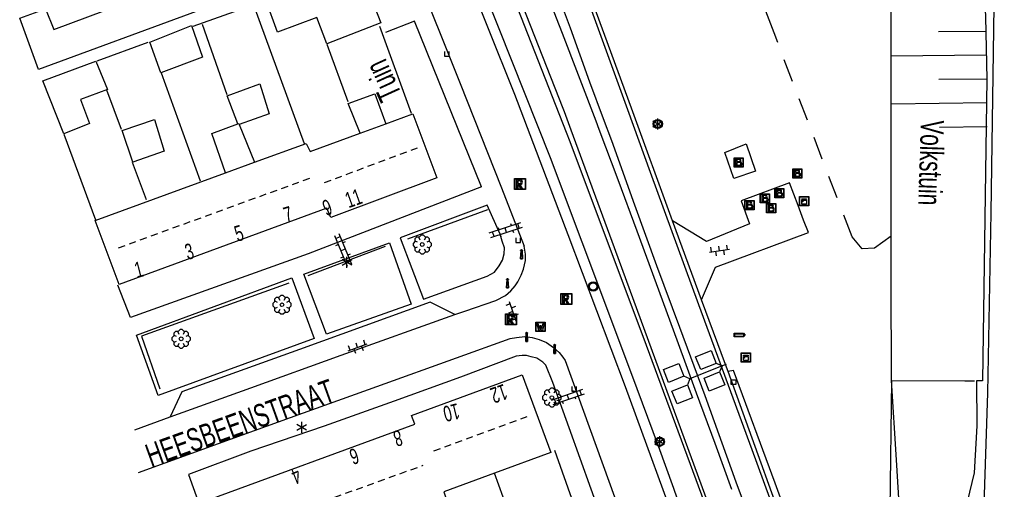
# Model space of a CAD drawing. Extents: x 99796 to 103543, y 406299 to 407646.
# Tile 9 of 85: x 100964 to 101071, y 406879 to 406929. Entities that reach past the tile are written whole.
import ezdxf
from ezdxf.enums import TextEntityAlignment as Align

# ---------------------------------------------------------------- set-up
doc = ezdxf.new("R2010")
doc.units = 0
doc.linetypes.add('Cult-sch', pattern=[4.5, 2.5, -2])
doc.linetypes.add('Noklijn', pattern=[1.25, 0.75, -0.5])
for name, color, linetype in [('1101', 252, 'CONTINUOUS'), ('1105', 252, 'CONTINUOUS'), ('1106', 252, 'CONTINUOUS'), ('1108', 252, 'CONTINUOUS'), ('1110', 252, 'CONTINUOUS'), ('1112', 252, 'CONTINUOUS'), ('1202', 252, 'CONTINUOUS'), ('1206', 252, 'CONTINUOUS'), ('1304', 252, 'CONTINUOUS'), ('1305', 252, 'CONTINUOUS'), ('1701', 252, 'CONTINUOUS'), ('1901', 252, 'Noklijn'), ('2001', 252, 'CONTINUOUS'), ('2005', 252, 'Raster'), ('2006', 252, 'Heg haag'), ('2010', 252, 'Cult-sch'), ('2301', 252, 'CONTINUOUS'), ('2401', 252, 'CONTINUOUS'), ('2601', 252, 'CONTINUOUS'), ('2602', 252, 'CONTINUOUS'), ('2701', 252, 'CONTINUOUS'), ('2803', 252, 'CONTINUOUS'), ('2810', 252, 'CONTINUOUS'), ('2901', 252, 'CONTINUOUS'), ('3001', 252, 'CONTINUOUS'), ('3201', 252, 'CONTINUOUS'), ('3602', 252, 'CONTINUOUS'), ('3604', 252, 'CONTINUOUS'), ('3605', 252, 'CONTINUOUS'), ('4406', 252, 'CONTINUOUS'), ('4413', 252, 'CONTINUOUS'), ('4501', 252, 'CONTINUOUS'), ('4502', 252, 'CONTINUOUS'), ('4602', 252, 'CONTINUOUS')]:
    doc.layers.add(name, color=color, linetype=linetype)
doc.linetypes.add('Heg haag', pattern='A,4,-1,[4,dgnlstyle.shx,S=0.004016,R=0,X=0,Y=0],-1', length=6)
doc.linetypes.add('Raster', pattern='A,4,-1,[1,dgnlstyle.shx,S=0.004,R=0,X=0,Y=0],-1', length=6)

# ---------------------------------------------------------------- blocks, each defined once
blk = doc.blocks.new('LICHTMAST', base_point=(106423.199838, 404577.892233))
at = {"layer": '2701'}
for points in [[(106422.680222, 404577.592233, 0), (106423.719453, 404578.192234, 0)], [(106423.719453, 404577.592234, 0), (106422.680222, 404578.192233, 0)], [(106423.199838, 404577.292233, 0), (106423.199838, 404578.492233, 0)]]:
    blk.add_polyline3d(points, dxfattribs=at)
blk = doc.blocks.new('VERKEERSBORD', base_point=(97503.821083, 403507.602474))
at = {"layer": '2401'}
for radius in [0.5, 0.5, 0.4, 0.4]:
    blk.add_circle((97503.821083, 403507.602474), radius, dxfattribs=at)
blk = doc.blocks.new('PAALTJE', base_point=(97500.879966, 403507.602474))
at = {"layer": '3001'}
for points in [[(97500.929966, 403508.552474, 0), (97500.979966, 403508.552474, 0), (97500.979966, 403508.502474, 0), (97500.929966, 403508.502474, 0), (97500.979966, 403507.602474, 0), (97500.779966, 403507.602474, 0), (97500.829966, 403508.502474, 0), (97500.779966, 403508.502474, 0), (97500.779966, 403508.552474, 0), (97500.829966, 403508.552474, 0)], [(97500.829966, 403508.552474, 0), (97500.779966, 403508.552474, 0), (97500.779966, 403508.502474, 0), (97500.829966, 403508.502474, 0), (97500.779966, 403507.602474, 0), (97500.979966, 403507.602474, 0), (97500.929966, 403508.502474, 0), (97500.979966, 403508.502474, 0), (97500.979966, 403508.552474, 0), (97500.929966, 403508.552474, 0)]]:
    blk.add_polyline3d(points, dxfattribs=at)
blk.add_arc((97500.879966, 403508.552474), 0.05, 0, 180, dxfattribs=at)
blk.add_arc((97500.879966, 403508.552474), 0.05, 0, 180, dxfattribs=at)
blk = doc.blocks.new('TROTTOIRKOLK', base_point=(97500.879966, 403507.602474))
at = {"layer": '3604'}
blk.add_polyline3d([(97500.629987, 403507.602517, 0), (97500.629987, 403507.102474, 0), (97501.129945, 403507.102474, 0), (97501.129774, 403507.602517, 0)], dxfattribs=at)
blk = doc.blocks.new('INSPECTIE-_OF_RIOOLPUT', base_point=(97500.879966, 403507.602474))
at = {"layer": '3602'}
blk.add_polyline3d([(97500.279966, 403508.202474, 0), (97501.479966, 403508.202474, 0), (97501.479966, 403507.002474, 0), (97500.279966, 403507.002474, 0)], close=True, dxfattribs=at)
for points in [[(97500.323942, 403507.078087, 0), (97500.323942, 403508.133012, 0)], [(97500.349861, 403508.158931, 0), (97501.405339, 403508.158931, 0)], [(97500.879966, 403508.082474, 0), (97500.519966, 403508.082474, 0), (97500.519966, 403507.122474, 0), (97500.639966, 403507.122474, 0)], [(97500.639966, 403507.122474, 0), (97500.519966, 403507.122474, 0), (97500.519966, 403508.082474, 0), (97500.879966, 403508.082474, 0)], [(97500.879966, 403507.962474, 0), (97500.639966, 403507.962474, 0), (97500.639966, 403507.662474, 0)], [(97500.879966, 403507.962474, 0), (97500.639966, 403507.962474, 0), (97500.639966, 403507.662474, 0)], [(97500.639966, 403507.662474, 0), (97500.879966, 403507.662474, 0)], [(97500.639966, 403507.662474, 0), (97500.879966, 403507.662474, 0)], [(97501.431259, 403508.133012, 0), (97501.431259, 403507.078087, 0)], [(97501.405339, 403507.052167, 0), (97500.349861, 403507.052167, 0)], [(97500.639966, 403507.122474, 0), (97500.639966, 403507.542474, 0), (97500.741756, 403507.542474, 0), (97500.981756, 403507.122474, 0), (97501.119966, 403507.122474, 0), (97500.879966, 403507.542474, 0)], [(97500.879966, 403507.542474, 0), (97501.119966, 403507.122474, 0), (97500.981756, 403507.122474, 0), (97500.741756, 403507.542474, 0), (97500.639966, 403507.542474, 0), (97500.639966, 403507.122474, 0)]]:
    blk.add_polyline3d(points, dxfattribs=at)
for centre, radius, start, end in [((97500.349861, 403508.133012), 0.02592, 90, 180), ((97500.879966, 403507.812474), 0.27, 270, 90), ((97500.879966, 403507.812474), 0.27, 270, 90), ((97500.879966, 403507.812474), 0.15, 270, 90), ((97500.879966, 403507.812474), 0.15, 270, 90), ((97501.405339, 403508.133012), 0.02592, 0, 90), ((97500.349861, 403507.078087), 0.02592, 180, 270), ((97501.405339, 403507.078087), 0.02592, 270, 0)]:
    blk.add_arc(centre, radius, start, end, dxfattribs=at)
blk = doc.blocks.new('BENZINE-_OF_OLIEPUT', base_point=(97500.879966, 403507.602474))
at = {"layer": '2803'}
blk.add_polyline3d([(97500.379966, 403508.102474, 0), (97501.379966, 403508.102474, 0), (97501.379966, 403507.102474, 0), (97500.379966, 403507.102474, 0)], close=True, dxfattribs=at)
for points in [[(97500.416612, 403507.165485, 0), (97500.416612, 403508.044589, 0)], [(97500.438212, 403508.066188, 0), (97501.317777, 403508.066188, 0)], [(97500.979966, 403507.202474, 0), (97500.579966, 403507.202474, 0), (97500.579966, 403508.002474, 0), (97500.929966, 403508.002474, 0)], [(97500.929966, 403507.902474, 0), (97500.679966, 403507.902474, 0), (97500.679966, 403507.702474, 0)], [(97500.679966, 403507.702474, 0), (97500.929966, 403507.702474, 0)], [(97501.339377, 403508.044589, 0), (97501.339377, 403507.165485, 0)], [(97501.317777, 403507.143885, 0), (97500.438212, 403507.143885, 0)], [(97500.679966, 403507.602474, 0), (97500.679966, 403507.302474, 0), (97500.979966, 403507.302474, 0)], [(97500.979966, 403507.602474, 0), (97500.679966, 403507.602474, 0)]]:
    blk.add_polyline3d(points, dxfattribs=at)
for centre, radius, start, end in [((97500.438212, 403508.044589), 0.0216, 90, 180), ((97500.929966, 403507.802474), 0.2, 321.903646, 90), ((97500.929966, 403507.802474), 0.1, 270, 90), ((97500.97946, 403507.45299), 0.250516, 270.115778, 64.487021), ((97501.317777, 403508.044589), 0.0216, 0, 90), ((97500.438212, 403507.165485), 0.0216, 180, 270), ((97500.979975, 403507.452474), 0.15, 269.996509, 90.003491), ((97501.317777, 403507.165485), 0.0216, 270, 0)]:
    blk.add_arc(centre, radius, start, end, dxfattribs=at)
blk = doc.blocks.new('BOOM', base_point=(97503.821083, 403507.602474))
at = {"layer": '2901'}
for points in [[(97503.321083, 403507.852474, 0), (97503.071083, 403507.977474, 0), (97502.821083, 403507.727474, 0), (97502.821083, 403507.477474, 0), (97503.071083, 403507.227474, 0), (97503.321083, 403507.352474, 0)], [(97503.491578, 403508.39797, 0), (97503.202364, 403508.39797, 0), (97503.025588, 403508.221193, 0), (97503.025588, 403507.931979, 0)], [(97504.071083, 403508.102474, 0), (97504.196083, 403508.352474, 0), (97503.946083, 403508.602474, 0), (97503.696083, 403508.602474, 0), (97503.446083, 403508.352474, 0), (97503.571083, 403508.102474, 0)], [(97504.616578, 403507.931979, 0), (97504.616578, 403508.221193, 0), (97504.439801, 403508.39797, 0), (97504.150588, 403508.39797, 0)], [(97504.321083, 403507.352474, 0), (97504.571083, 403507.227474, 0), (97504.821083, 403507.477474, 0), (97504.821083, 403507.727474, 0), (97504.571083, 403507.977474, 0), (97504.321083, 403507.852474, 0)], [(97503.025588, 403507.27297, 0), (97503.025588, 403506.983756, 0), (97503.202364, 403506.806979, 0), (97503.491578, 403506.806979, 0)], [(97503.571083, 403507.102474, 0), (97503.446083, 403506.852474, 0), (97503.696083, 403506.602474, 0), (97503.946083, 403506.602474, 0), (97504.196083, 403506.852474, 0), (97504.071083, 403507.102474, 0)], [(97504.150588, 403506.806979, 0), (97504.439801, 403506.806979, 0), (97504.616578, 403506.983756, 0), (97504.616578, 403507.27297, 0)]]:
    blk.add_polyline3d(points, dxfattribs=at)
blk.add_circle((97503.821083, 403507.602474), 0.2, dxfattribs=at)
blk.add_circle((97503.821083, 403507.602474), 0.2, dxfattribs=at)
blk = doc.blocks.new('WATERLEIDINGSPUT', base_point=(97500.879966, 403507.602474))
at = {"layer": '3201'}
for points in [[(97500.379966, 403508.102474, 0), (97501.379966, 403508.102474, 0), (97501.379966, 403507.102474, 0), (97500.379966, 403507.102474, 0)], [(97501.179966, 403508.002474, 0), (97501.279966, 403508.002474, 0), (97501.079966, 403507.202474, 0), (97500.979966, 403507.202474, 0), (97500.879966, 403507.602474, 0), (97500.779966, 403507.202474, 0), (97500.679966, 403507.202474, 0), (97500.479966, 403508.002474, 0), (97500.579966, 403508.002474, 0), (97500.730071, 403507.412221, 0), (97500.804607, 403507.702474, 0), (97500.956617, 403507.702474, 0), (97500.804607, 403507.702474, 0), (97500.956617, 403507.702474, 0), (97501.030105, 403507.412657, 0)], [(97500.956617, 403507.702474, 0), (97501.030105, 403507.412657, 0), (97501.179966, 403508.002474, 0), (97501.279966, 403508.002474, 0), (97501.079966, 403507.202474, 0), (97500.979966, 403507.202474, 0), (97500.879966, 403507.602474, 0), (97500.779966, 403507.202474, 0), (97500.679966, 403507.202474, 0), (97500.479966, 403508.002474, 0), (97500.579966, 403508.002474, 0), (97500.730071, 403507.412221, 0), (97500.804607, 403507.702474, 0)]]:
    blk.add_polyline3d(points, close=True, dxfattribs=at)
for points in [[(97500.416612, 403507.165485, 0), (97500.416612, 403508.044589, 0)], [(97500.438212, 403508.066188, 0), (97501.317777, 403508.066188, 0)], [(97501.339377, 403508.044589, 0), (97501.339377, 403507.165485, 0)], [(97501.317777, 403507.143885, 0), (97500.438212, 403507.143885, 0)]]:
    blk.add_polyline3d(points, dxfattribs=at)
for centre, start, end in [((97500.438212, 403508.044589), 90, 180), ((97501.317777, 403508.044589), 0, 90), ((97500.438212, 403507.165485), 180, 270), ((97501.317777, 403507.165485), 270, 0)]:
    blk.add_arc(centre, 0.0216, start, end, dxfattribs=at)
blk = doc.blocks.new('OV2', base_point=(97503.821083, 403517.176353))
at = {"layer": '4406'}
for points in [[(97503.852333, 403517.020103, 0), (97503.852333, 403517.332603, 0)], [(97503.914833, 403517.301353, 0), (97503.852333, 403517.301353, 0)], [(97503.914833, 403517.020103, 0), (97503.914833, 403517.332603, 0)], [(97503.821083, 403517.238853, 0), (97503.852333, 403517.238853, 0)], [(97503.914833, 403517.176353, 0), (97503.852333, 403517.176353, 0)], [(97503.946083, 403517.238853, 0), (97503.914833, 403517.238853, 0)], [(97503.821083, 403517.113853, 0), (97503.852333, 403517.113853, 0)], [(97503.946083, 403517.113853, 0), (97503.914833, 403517.113853, 0)], [(97503.914833, 403517.051353, 0), (97503.852333, 403517.051353, 0)]]:
    blk.add_polyline3d(points, dxfattribs=at)
blk = doc.blocks.new('OV6', base_point=(97503.821083, 403517.176353))
at = {"layer": '4413'}
for points in [[(97503.852333, 403517.176353, 0), (97503.852333, 403517.207603, 0)], [(97503.977333, 403517.176353, 0), (97503.977333, 403517.207603, 0)], [(97504.102333, 403517.176353, 0), (97504.102333, 403517.207603, 0)], [(97503.821083, 403517.176353, 0), (97504.133583, 403517.176353, 0)], [(97503.914833, 403517.176353, 0), (97503.914833, 403517.145103, 0)], [(97504.039833, 403517.176353, 0), (97504.039833, 403517.145103, 0)]]:
    blk.add_polyline3d(points, dxfattribs=at)
blk = doc.blocks.new('TALUD', base_point=(97518.565782, 403517.176353))
at = {"layer": '4602'}
for points in [[(97518.065782, 403517.676353, 0), (97518.565782, 403517.676353, 0)], [(97518.065782, 403517.426353, 0), (97519.065782, 403517.426353, 0)], [(97518.065782, 403517.176353, 0), (97518.565782, 403517.176353, 0)], [(97518.065782, 403516.926353, 0), (97519.065782, 403516.926353, 0)], [(97518.065782, 403516.676353, 0), (97518.565782, 403516.676353, 0)]]:
    blk.add_polyline3d(points, dxfattribs=at)
blk = doc.blocks.new('IMG-TELKAST', base_point=(97500.879966, 403507.602474))
at = {"layer": '2601'}
for points in [[(97500.379966, 403508.102474, 0), (97501.379966, 403508.102474, 0), (97501.379966, 403507.102474, 0), (97500.379966, 403507.102474, 0)], [(97500.618198, 403507.866454, 0), (97501.129648, 403507.866454, 0), (97501.129648, 403507.789878, 0), (97500.618198, 403507.789878, 0)], [(97500.618198, 403507.709163, 0), (97501.129648, 403507.709163, 0), (97501.129648, 403507.270405, 0), (97500.618198, 403507.270405, 0)]]:
    blk.add_polyline3d(points, close=True, dxfattribs=at)
for points in [[(97500.416612, 403507.165485, 0), (97500.416612, 403508.044589, 0)], [(97500.438212, 403508.066188, 0), (97501.317777, 403508.066188, 0)], [(97501.339377, 403508.044589, 0), (97501.339377, 403507.165485, 0)], [(97501.317777, 403507.143885, 0), (97500.438212, 403507.143885, 0)]]:
    blk.add_polyline3d(points, dxfattribs=at)
blk.add_circle((97500.703094, 403507.568429), 0.035426, dxfattribs=at)
for centre, start, end in [((97500.438212, 403508.044589), 90, 180), ((97501.317777, 403508.044589), 0, 90), ((97500.438212, 403507.165485), 180, 270), ((97501.317777, 403507.165485), 270, 0)]:
    blk.add_arc(centre, 0.0216, start, end, dxfattribs=at)
blk = doc.blocks.new('WEGWIJZER', base_point=(97500.879966, 403507.602474))
at = {"layer": '2301'}
for points in [[(97500.379966, 403507.802474, 0), (97501.379966, 403507.802474, 0), (97501.579966, 403507.602474, 0), (97501.379966, 403507.402474, 0), (97500.379966, 403507.402474, 0)], [(97500.427458, 403507.452264, 0), (97500.42948, 403507.751818, 0), (97501.34391, 403507.752474, 0), (97501.44391, 403507.602474, 0), (97501.34391, 403507.452474, 0)], [(97500.427458, 403507.452264, 0), (97501.34391, 403507.452474, 0), (97501.44391, 403507.602474, 0), (97501.34391, 403507.752474, 0), (97500.42948, 403507.751818, 0)]]:
    blk.add_polyline3d(points, close=True, dxfattribs=at)
for points in [[(97500.399966, 403507.444074, 0), (97500.399966, 403507.760875, 0)], [(97500.399966, 403507.444074, 0), (97500.399966, 403507.760875, 0)], [(97500.421566, 403507.782474, 0), (97501.359966, 403507.782474, 0), (97501.479966, 403507.602474, 0), (97501.359966, 403507.422474, 0), (97500.421566, 403507.422474, 0)], [(97500.421566, 403507.782474, 0), (97501.359966, 403507.782474, 0), (97501.479966, 403507.602474, 0), (97501.359966, 403507.422474, 0), (97500.421566, 403507.422474, 0)]]:
    blk.add_polyline3d(points, dxfattribs=at)
for centre, start, end in [((97500.421566, 403507.760875), 90, 180), ((97500.421566, 403507.760875), 90, 180), ((97500.421566, 403507.444074), 180, 270), ((97500.421566, 403507.444074), 180, 270)]:
    blk.add_arc(centre, 0.0216, start, end, dxfattribs=at)
blk = doc.blocks.new('IMG-KAST', base_point=(97500.879966, 403507.602474))
at = {"layer": '2810'}
for points in [[(97500.379966, 403508.102474, 0), (97501.379966, 403508.102474, 0), (97501.379966, 403507.102474, 0), (97500.379966, 403507.102474, 0)], [(97500.618198, 403507.866454, 0), (97501.129648, 403507.866454, 0), (97501.129648, 403507.789878, 0), (97500.618198, 403507.789878, 0)], [(97500.618198, 403507.709163, 0), (97501.129648, 403507.709163, 0), (97501.129648, 403507.270405, 0), (97500.618198, 403507.270405, 0)]]:
    blk.add_polyline3d(points, close=True, dxfattribs=at)
for points in [[(97500.416612, 403507.165485, 0), (97500.416612, 403508.044589, 0)], [(97500.438212, 403508.066188, 0), (97501.317777, 403508.066188, 0)], [(97501.339377, 403508.044589, 0), (97501.339377, 403507.165485, 0)], [(97501.317777, 403507.143885, 0), (97500.438212, 403507.143885, 0)]]:
    blk.add_polyline3d(points, dxfattribs=at)
blk.add_circle((97500.703094, 403507.568429), 0.035426, dxfattribs=at)
for centre, start, end in [((97500.438212, 403508.044589), 90, 180), ((97501.317777, 403508.044589), 0, 90), ((97500.438212, 403507.165485), 180, 270), ((97501.317777, 403507.165485), 270, 0)]:
    blk.add_arc(centre, 0.0216, start, end, dxfattribs=at)
blk = doc.blocks.new('STRAATKOLK', base_point=(97500.879966, 403507.602474))
at = {"layer": '3605'}
blk.add_polyline3d([(97500.629966, 403507.352474, 0), (97500.629966, 403507.852474, 0), (97501.129966, 403507.852474, 0), (97501.129966, 403507.352474, 0)], close=True, dxfattribs=at)
blk = doc.blocks.new('TELLUS', base_point=(97500.879966, 403168.234685))
at = {"layer": '2602'}
for points in [[(97500.879966, 403168.234685, 0), (97500.379966, 403168.734685, 0), (97498.579966, 403168.734685, 0), (97498.579966, 403170.234685, 0), (97500.379966, 403170.234685, 0), (97500.379966, 403168.734685, 0)], [(97504.629966, 403168.234685, 0), (97504.129966, 403168.734685, 0), (97502.329966, 403168.734685, 0), (97502.329966, 403170.234685, 0), (97504.129966, 403170.234685, 0), (97504.129966, 403168.734685, 0)], [(97500.879966, 403168.234685, 0), (97500.379966, 403167.734685, 0), (97500.379966, 403166.234685, 0), (97498.579966, 403166.234685, 0), (97498.579966, 403167.734685, 0), (97500.379966, 403167.734685, 0)], [(97505.104966, 403168.234685, 0), (97504.629966, 403168.234685, 0), (97500.879966, 403168.234685, 0)], [(97504.629966, 403168.234685, 0), (97504.129966, 403167.734685, 0), (97504.129966, 403166.234685, 0), (97502.329966, 403166.234685, 0), (97502.329966, 403167.734685, 0), (97504.129966, 403167.734685, 0)]]:
    blk.add_polyline3d(points, dxfattribs=at)

msp = doc.modelspace()

# ---------------------------------------------------------------- linework, layer by layer
at = {"layer": '1101'}
for points in [[(101030.650256, 406919.872929, 0.40978), (101027.779935, 406927.756183, 0.398), (101019.836871, 406949.353181, 0.38), (101011.977998, 406970.101931, 0.398), (101003.428084, 406991.834902, 0.386), (100995.404182, 407011.304014, 0.323), (100994.750997, 407012.782201, 0.323724)], [(101016.025508, 406936.601074, 0.318642), (101023.583779, 406917.284617, 0.368373)], [(101035.090072, 406907.679104, 0.428), (101030.650256, 406919.872929, 0.40978)], [(101023.583779, 406917.284617, 0.368373), (101023.983119, 406916.264035, 0.371), (101032.261086, 406894.246079, 0.407), (101038.842929, 406876.397841, 0.494), (101046.693978, 406854.86082, 0.728), (101053.478105, 406836.232133, 1.064), (101060.257697, 406817.830723, 1.567546)], [(101038.247255, 406899.150052, 0.449986), (101035.090072, 406907.679104, 0.428)], [(101041.120944, 406891.386174, 0.47), (101040.842924, 406892.137304, 0.468064), (101038.247255, 406899.150052, 0.449986)], [(101067.75164, 406820.575608, 1.537382), (101067.522077, 406821.092926, 1.523), (101061.167104, 406838.428937, 1.109), (101056.81061, 406850.274793, 0.893029), (101054.207889, 406857.351922, 0.764), (101046.201123, 406879.324057, 0.515), (101041.696874, 406891.493835, 0.482), (101041.120944, 406891.386174, 0.47)]]:
    msp.add_polyline3d(points, dxfattribs=at)
at = {"layer": '1105'}
for points in [[(100996.367095, 406961.138807, 0.08424), (100997.033374, 406959.503557, 0.04548), (101000.742099, 406950.492387, -0.02748), (101003.704103, 406943.442784, -0.04344), (101007.104679, 406935.116663, -0.04572), (101012.122423, 406922.565539, -0.05256), (101016.615292, 406911.25595, -0.02292), (101019.074224, 406904.965559, -0.02148)], [(101070.922894, 406782.703065, 2.375), (101070.295183, 406784.957983, 2.357), (101068.172885, 406790.814884, 2.18), (101063.936857, 406799.377836, 1.88), (101062.495915, 406802.885942, 1.73), (101060.296876, 406807.742976, 1.61), (101058.144031, 406813.042946, 1.412), (101053.273959, 406826.017015, 0.992), (101049.943177, 406834.857874, 0.716), (101049.204824, 406835.95907, 0.722), (101048.394946, 406836.749949, 0.698), (101046.752838, 406837.645136, 0.602), (101046.509949, 406838.165932, 0.599), (101046.476049, 406839.492135, 0.611), (101047.012118, 406840.473004, 0.62), (101047.095937, 406842.289083, 0.638), (101046.648157, 406844.088026, 0.611), (101042.872948, 406854.733043, 0.407), (101036.384983, 406872.278042, 0.239), (101030.000953, 406889.741086, 0.191), (101023.80207, 406906.168871, 0.176), (101018.03085, 406921.349056, 0.116), (101012.195928, 406935.952939, 0.134)], [(101023.508414, 406892.566137, -0.00984), (101030.205098, 406874.038987, 0.176), (101037.954075, 406852.893122, 0.281), (101040.847135, 406844.542884, 0.347), (101040.888859, 406842.711158, 0.368), (101040.347946, 406841.089912, 0.362), (101039.893088, 406840.340011, 0.347), (101039.235947, 406839.587875, 0.338), (101037.884039, 406838.665121, 0.281)]]:
    msp.add_polyline3d(points, dxfattribs=at)
at = {"layer": '1106'}
msp.add_polyline3d([(101067.332109, 406820.421941, 1.499959), (101064.310876, 406827.903129, 1.31), (101057.277901, 406847.001948, 0.887), (101049.077047, 406869.25795, 0.578), (101041.120944, 406891.386174, 0.47)], dxfattribs=at)
at = {"layer": '1108'}
msp.add_polyline3d([(101011.541635, 406897.543079, 0.100982), (101008.885764, 406898.882685, 0.10212), (100994.76616, 406893.762499, 0.12948), (100982.01524, 406889.176523, 0.14316), (100980.75804, 406886.476276, 0.112163)], dxfattribs=at)
at = {"layer": '1110'}
for points in [[(101077.645553, 406825.864651, 2.607417), (101075.84512, 406827.478074, 2.522), (101074.533073, 406829.316132, 2.513), (101073.112992, 406832.219996, 2.51), (101070.19907, 406841.064953, 2.516), (101069.674922, 406843.714006, 2.441), (101068.850143, 406850.327142, 2.447), (101068.204177, 406855.769046, 2.396), (101068.508906, 406868.125834, 2.366), (101069.192869, 406889.082827, 2.369), (101069.572104, 406908.566095, 2.339), (101069.915948, 406933.445074, 2.336), (101069.876833, 406956.724041, 2.273), (101070.627106, 406977.98986, 2.369), (101070.896072, 406987.182014, 2.402)], [(101049.283967, 406907.780958, 0.059198), (101048.693714, 406909.333878, 0.086929), (101047.756059, 406911.801882, 0.131), (101042.516065, 406909.859889, 0.185), (101043.425036, 406907.3781, 0.089), (101038.775129, 406905.462928, 0.32), (101035.090072, 406907.679104, 0.428)], [(101038.247255, 406899.150052, 0.449986), (101039.741842, 406902.680137, 0.287), (101049.799008, 406906.425916, 0.035), (101049.283967, 406907.780958, 0.059198)], [(101011.541635, 406897.543079, 0.100982), (101012.63801, 406897.933939, 0.10236), (101015.981261, 406899.063173, 0.08316), (101017.028978, 406899.620928, 0.05916), (101017.624859, 406900.114815, 0.03516), (101018.084585, 406900.666267, 0.01116), (101018.358784, 406901.100556, -0.01284), (101018.737354, 406901.821267, -0.00564), (101018.983354, 406902.45697, -0.01716), (101019.20985, 406903.395805, -0.01932), (101019.199489, 406904.092415, -0.015), (101019.074224, 406904.965559, -0.02148)], [(100980.75804, 406886.476276, 0.112163), (100989.482623, 406889.641731, 0.10716), (100999.269419, 406893.168006, 0.08556), (101011.541635, 406897.543079, 0.100982)], [(100977.327899, 406880.478452, 0.14388), (100986.007238, 406883.609409, 0.16548), (100993.7984, 406886.400924, 0.17508), (101003.136016, 406889.779651, 0.14628), (101011.723623, 406892.867745, 0.17268), (101017.556515, 406894.973007, 0.05508), (101018.223965, 406895.088438, 0.07428), (101019.146964, 406895.164687, 0.06228), (101019.907529, 406895.053962, 0.06948), (101020.685455, 406894.860055, 0.02628), (101021.465288, 406894.518187, 0.02388), (101022.243979, 406893.985156, 0.02148), (101022.832302, 406893.438469, 0.03348), (101023.256318, 406892.942656, 0.03588), (101023.508414, 406892.566137, -0.00984)], [(100976.927039, 406885.086311, 0.11436), (100980.75804, 406886.476276, 0.112163)]]:
    msp.add_polyline3d(points, dxfattribs=at)
msp.add_polyline3d([(101040.758101, 406915.07902, 0.171046), (101043.083055, 406916.030087, 0.146302), (101044.069139, 406913.071089, 0.152302), (101041.750146, 406912.260838, 0.176302)], close=True, dxfattribs=at)
at = {"layer": '1112'}
for points in [[(101014.459041, 406911.361181, 0.119), (101007.198963, 406929.283187, 0.07632), (101004.065587, 406928.054562, 0.19176)], [(101014.459041, 406911.361181, 0.119), (100995.696185, 406904.121103, 0.2544), (100976.476644, 406897.231586, 0.29808), (100975.118858, 406900.750064, 0.281)], [(101022.153121, 406890.221791, 0.15768), (101021.400619, 406892.076179, 0.19428), (101021.064517, 406892.408205, 0.20148), (101020.434551, 406892.826711, 0.20628), (101019.826553, 406892.98325, 0.21108), (101019.309331, 406893.125812, 0.22068), (101018.852965, 406893.136608, 0.22548), (101018.189365, 406893.057867, 0.23508), (101012.153737, 406890.789273, 0.29748), (101004.98811, 406888.187449, 0.30228), (100997.409109, 406885.483532, 0.31428), (100989.501076, 406882.769567, 0.31668), (100982.744971, 406880.240194, 0.31428), (100983.742595, 406877.433787, 0.29028)], [(101027.502714, 406875.334862, 0.294711), (101023.935062, 406885.30203, 0.245), (101022.153121, 406890.221791, 0.15768)]]:
    msp.add_polyline3d(points, dxfattribs=at)
for points in [[(101008.168379, 406899.214421, 0.27216), (101015.052248, 406901.699351, 0.20016), (101015.853475, 406902.146959, 0.20016), (101016.368199, 406902.810106, 0.18096), (101016.701093, 406903.449056, 0.17136), (101016.883036, 406904.122394, 0.16416), (101016.927881, 406904.785389, 0.16896), (101016.688525, 406905.50912, 0.17136), (101016.444979, 406906.251839, 0.17376), (101015.069088, 406909.400879, 0.14016), (101005.641591, 406905.838446, 0.10176)], [(101006.843634, 406898.683866, 0.28248), (100997.690865, 406895.420543, 0.25656), (100995.215744, 406901.907126, 0.1956), (101004.474823, 406905.315115, 0.22044)], [(100979.471282, 406888.812263, 0.21516), (100977.135148, 406895.31835, 0.2106), (100993.918256, 406901.528769, 0.17184), (100996.331027, 406894.956552, 0.279)]]:
    msp.add_polyline3d(points, close=True, dxfattribs=at)
at = {"layer": '1202'}
for points in [[(101021.987108, 406934.083961, 0.248417), (101024.025214, 406928.58655, 0.315918), (101026.128513, 406922.736727, 0.350918), (101027.614517, 406918.760997, 0.344661), (101028.503386, 406916.382872, 0.340918), (101030.975489, 406909.439676, 0.360918), (101033.374948, 406902.852245, 0.418418), (101035.859344, 406896.201112, 0.443418), (101038.587002, 406888.792254, 0.438418), (101041.948704, 406879.452206, 0.445918), (101045.183746, 406870.721616, 0.513418), (101048.377065, 406862.042435, 0.755918), (101051.688103, 406852.96651, 0.873418), (101055.043099, 406843.775474, 0.923418), (101058.754606, 406833.611392, 1.298418), (101062.413586, 406823.661886, 1.483418), (101064.097992, 406819.237348, 1.53062), (101064.287034, 406818.740778, 1.535918), (101065.277962, 406816.067137, 1.618418), (101066.043509, 406814.301349, 1.688418)], [(101041.527373, 406878.615134, 0.433418), (101039.729176, 406883.596592, 0.473418), (101037.693677, 406889.047809, 0.470918), (101035.619435, 406894.799657, 0.405918), (101033.37085, 406900.877841, 0.343418), (101031.281707, 406906.561144, 0.355917), (101029.230563, 406912.121885, 0.363418), (101027.17681, 406917.572357, 0.383418), (101026.832747, 406918.47465, 0.378644), (101023.213101, 406927.967035, 0.328418), (101021.062118, 406933.448427, 0.270918)]]:
    msp.add_polyline3d(points, dxfattribs=at)
at = {"layer": '1206'}
for points in [[(101023.439971, 406938.40418, 0.407), (101030.237007, 406919.721564, 0.431231), (101032.696945, 406912.960075, 0.44), (101037.916077, 406898.647882, 0.458), (101043.682826, 406882.95696, 0.545), (101050.11007, 406865.394078, 0.671), (101054.971946, 406852.177866, 0.848), (101060.674993, 406836.637818, 1.163), (101066.620184, 406820.692085, 1.541), (101066.814968, 406820.232523, 1.552), (101071.18888, 406809.912957, 1.799)], [(101072.57506, 406791.270115, 2.348), (101070.557816, 406795.005091, 2.258), (101068.43291, 406799.282097, 2.12), (101066.429821, 406803.59114, 1.997), (101064.554138, 406807.98512, 1.889), (101063.034964, 406811.727919, 1.763), (101061.224101, 406816.500016, 1.637), (101060.679917, 406817.985373, 1.594002), (101057.882888, 406825.619899, 1.373), (101052.920056, 406839.172878, 1.043), (101046.489087, 406856.653057, 0.731), (101040.200052, 406873.78902, 0.554), (101034.117026, 406890.327819, 0.464), (101028.840897, 406904.789023, 0.44), (101024.14305, 406917.489467, 0.411487), (101023.403836, 406919.487901, 0.407), (101023.258177, 406919.858195, 0.407674), (101018.867177, 406931.021028, 0.428)]]:
    msp.add_polyline3d(points, dxfattribs=at)
at = {"layer": '1304'}
for points in [[(101068.137867, 406947.775893, 2.384), (101068.942157, 406929.762997, 2.294), (101069.085953, 406923.026927, 2.333)], [(101069.085953, 406923.026927, 2.333), (101068.624017, 406890.376993, 2.216), (101068.000031, 406890.376248, 2.113047)], [(101068.000031, 406890.376248, 2.113047), (101068.014932, 406885.499098, 2.246), (101067.747829, 406880.418919, 2.258), (101066.96291, 406877.301969, 2.225), (101065.197123, 406872.47511, 2.231), (101064.123867, 406868.081875, 2.213), (101064.425988, 406861.327179, 2.192), (101064.703894, 406854.557954, 2.192), (101066.889895, 406845.803149, 2.288), (101071.73083, 406828.89707, 2.44442), (101073.557672, 406822.961213, 2.38909), (101074.686927, 406819.342785, 2.4759), (101075.355015, 406816.1319, 2.4376), (101075.525379, 406813.25222, 2.36368), (101075.383048, 406810.556775, 2.14192)]]:
    msp.add_polyline3d(points, dxfattribs=at)
at = {"layer": '1305'}
for points in [[(101058.755008, 406906.049757, 0.150558), (101058.759041, 406922.908114, 0.192526), (101058.765096, 406948.216237, 0.25553), (101058.769366, 406966.067173, 0.29997)], [(101059.316723, 406881.825093, 0.713164), (101058.798937, 406890.40307, 0.356), (101058.753902, 406901.423234, 0.13904), (101058.755008, 406906.049757, 0.150558)], [(101075.383048, 406810.556775, 2.14192), (101070.970156, 406824.064025, 1.76693), (101068.317673, 406832.691088, 1.55815), (101066.017142, 406839.576948, 1.43066), (101063.917665, 406846.228215, 1.276), (101062.007256, 406852.330117, 1.14642), (101060.577286, 406858.503032, 1.07327), (101059.968475, 406862.028377, 1.11507), (101059.913552, 406864.727711, 1.18613), (101059.92664, 406871.720802, 1.13388), (101059.316723, 406881.825093, 0.713164)]]:
    msp.add_polyline3d(points, dxfattribs=at)
at = {"layer": '1701'}
for points in [[(101000.64492, 406936.646961, 2.402), (100966.530947, 406924.074106, 2.195), (100964.48986, 406929.627024, 2.39), (100967.287925, 406930.642911, 2.945), (100968.174172, 406928.387992, 2.858), (100999.443886, 406940.089129, 2.789)], [(101003.549901, 406929.09915, 2.84), (100997.694863, 406926.824116, 2.843), (100996.620116, 406929.687001, 2.834), (100992.369933, 406928.088107, 2.774), (100991.11302, 406931.588017, 2.774), (101001.144109, 406935.324856, 2.897)], [(100984.252152, 406925.414838, 2.843), (100979.753119, 406923.707165, 2.879), (100978.549106, 406927.03683, 2.879), (100983.064902, 406928.820871, 2.879)], [(100969.247056, 406917.09701, 2.6), (100967.010019, 406922.820919, 2.339), (100972.720889, 406924.952902, 2.3), (100973.98786, 406921.910085, 2.474), (100971.070958, 406920.81485, 2.537), (100972.025005, 406918.239929, 2.642)], [(100980.133844, 406915.244051, 2.762), (100976.71291, 406914.034821, 2.768), (100975.577069, 406917.453893, 2.255), (100979.075862, 406918.662005, 2.27)]]:
    msp.add_polyline3d(points, close=True, dxfattribs=at)
for points in [[(100988.080633, 406918.176227, 2.555896), (100986.919833, 406921.198182, 2.309), (100990.477858, 406922.497936, 2.333), (100991.47102, 406919.271835, 2.537), (100988.243429, 406918.098368, 2.568314)], [(101001.302434, 406917.168163, 5.423), (101000.011993, 406920.399107, 3.134), (101002.903936, 406921.431013, 3.17), (101004.096, 406918.19, 5.423)], [(101004.096, 406918.19, 5.423), (101007.030068, 406919.265129, 5.423), (101009.603126, 406912.340932, 5.414)], [(100986.768214, 406912.891157, 5.420708), (100985.275862, 406917.152144, 3.128), (100988.080633, 406918.176227, 2.555896)], [(100988.080633, 406918.176227, 2.555896), (100988.195, 406918.21795, 3.128), (100988.243429, 406918.098368, 2.568314)], [(100988.243429, 406918.098368, 2.568314), (100989.887, 406914.031, 5.422)], [(101001.302434, 406917.168163, 5.423), (101004.096, 406918.19, 5.423)], [(101004.096, 406918.19, 5.423), (101004.094911, 406918.190383, 3.164563)], [(100989.887, 406914.031, 5.422), (100995.48204, 406916.075908, 5.423), (100995.904115, 406915.191897, 5.423), (101001.302434, 406917.168163, 5.423)], [(101001.303, 406917.168, 3.195), (101001.302434, 406917.168163, 5.423)], [(100986.768214, 406912.891157, 5.420708), (100989.887, 406914.031, 5.422)], [(100989.887, 406914.031, 5.422), (100989.886282, 406914.030724, 3.128)], [(101009.603126, 406912.340932, 5.414), (100998.128114, 406908.052005, 5.423), (100997.716842, 406909.048148, 5.411), (100975.247008, 406900.804825, 5.42), (100972.666127, 406907.736846, 5.417), (100986.768214, 406912.891157, 5.420708)], [(100986.769, 406912.891, 3.027), (100986.768214, 406912.891157, 5.420708)], [(101010.4, 406877.415, 5.798), (101004.491655, 406875.240766, 5.803436), (100998.746, 406873.126, 5.809), (100986.862091, 406868.752055, 5.819), (100983.847958, 406877.097078, 5.786), (101007.230116, 406885.701008, 5.816), (101006.865037, 406886.642017, 5.816), (101018.851904, 406891.024076, 5.813), (101021.959168, 406882.642173, 5.813), (101015.858, 406880.393, 5.818), (101010.367183, 406878.37001, 5.822), (101010.648815, 406877.50686, 5.798)]]:
    msp.add_polyline3d(points, dxfattribs=at)
at = {"layer": '1901'}
for points in [[(101007.499827, 406915.561073, 8.252), (100997.124893, 406911.694967, 8.255)], [(100995.825139, 406912.272014, 8.255), (100974.764956, 406904.603131, 8.252)], [(101009.296162, 406882.815026, 8.249), (101019.586904, 406886.595078, 8.231)], [(100986.808074, 406873.552837, 8.177), (101008.137969, 406881.248169, 8.249)]]:
    msp.add_polyline3d(points, dxfattribs=at)
at = {"layer": '2001'}
for points in [[(100991.038886, 406931.475141, 2.27), (100983.216894, 406928.729974, 2.27)], [(100989.79911, 406930.953972, 2.171), (100995.245112, 406916.062124, 1.772)], [(100986.941067, 406921.324097, 1.757), (100984.264818, 406928.947904, 1.718)], [(101003.397909, 406928.740032, 2.288), (101006.840078, 406919.345968, 2.291)], [(100972.868038, 406924.997978, 2.096), (100978.394879, 406927.036085, 2.096)], [(101000.022051, 406920.551099, 1.934), (100997.75484, 406926.77904, 1.934)], [(100979.794843, 406923.697852, 1.877), (100983.998088, 406912.02093, 1.88)], [(100975.514857, 406917.573847, 1.937), (100973.914099, 406921.834089, 2.153)], [(100969.251153, 406917.076148, 2.336), (100972.67693, 406907.802038, 2.336)], [(100978.210849, 406909.964942, 1.877), (100976.705832, 406914.003156, 1.877)]]:
    msp.add_polyline3d(points, dxfattribs=at)
at = {"layer": '2005'}
for points in [[(101058.798937, 406890.40307, 0.356), (101058.608828, 406876.492641, 0.80179), (101058.43915, 406870.473795, 1.01717), (101058.163127, 406864.463115, 1.03411), (101058.140567, 406861.526281, 1.02685), (101059.158798, 406858.747933, 0.98813), (101061.82795, 406850.292708, 1.15269), (101064.659399, 406841.708365, 1.36081), (101067.495947, 406833.05102, 1.51569), (101070.219643, 406824.667328, 1.76979), (101072.113598, 406818.965176, 1.80367), (101074.970979, 406810.550686, 2.09165), (101079.897118, 406810.460575, 2.7799)], [(101058.798937, 406890.40307, 0.356), (101066.708846, 406890.374013, 1.901), (101067.775396, 406890.375503, 2.076408)]]:
    msp.add_polyline3d(points, dxfattribs=at)
at = {"layer": '2006'}
for points in [[(101014.911664, 406932.060756, 0.50297), (101021.871624, 406914.556362, 0.50957), (101028.722805, 406896.304302, 0.50297), (101031.227691, 406889.56786, 0.544769), (101033.535135, 406883.35035, 0.538169), (101035.195497, 406878.770478, 0.52057), (101037.257818, 406872.813739, 0.703169), (101039.807407, 406865.935363, 0.71417)], [(101015.085994, 406908.869825, 0.19836), (101006.438576, 406905.694897, 0.17616)], [(101004.037419, 406904.926763, 0.22944), (100995.649563, 406901.733747, 0.2472)], [(100993.589149, 406900.954904, 0.1806), (100977.660585, 406895.214945, 0.27384), (100979.659962, 406889.526582, 0.26052)], [(101022.342128, 406882.873141, 2.198), (101026.454849, 406871.28488, 2.249)], [(101021.02114, 406866.103001, 2.267), (101015.858, 406880.393, 5.818), (101015.85677, 406880.393215, 2.222608)]]:
    msp.add_polyline3d(points, dxfattribs=at)
at = {"layer": '2010'}
msp.add_polyline3d([(101058.755008, 406906.049757, 0.150558), (101056.957153, 406904.721968, 0.173), (101055.60003, 406904.654168, 0.134), (101054.524166, 406905.96398, 0.137), (101046.084148, 406928.021051, -0.133), (101035.889146, 406954.872944, 0.11), (101025.430021, 406980.150156, 0.233), (101015.835909, 407002.951168, 0.239)], dxfattribs=at)

# ---------------------------------------------------------------- block references
at = {"layer": '2301'}
msp.add_blockref('WEGWIJZER', (101042.267588, 406895.329021, 0.60197), dxfattribs=at)
at = {"layer": '2401'}
for p in [(101033.509431, 406918.169894, 0.368), (101026.529843, 406900.582107, 0.2363), (101033.71991, 406883.79664, 0.521)]:
    msp.add_blockref('VERKEERSBORD', p, dxfattribs=at)
at = {"layer": '2601'}
msp.add_blockref('IMG-TELKAST', (101043.038462, 406892.898976, 0.51252), dxfattribs=at)
at = {"layer": '2602', "rotation": 21.765663}
msp.add_blockref('TELLUS', (101036.990441, 406890.599098, 0.500941), dxfattribs=at)
at = {"layer": '2701'}
for p in [(101033.509431, 406918.169894, 0.368), (100999.887549, 406903.212229, 0.1584), (100994.992537, 406885.348223, 0.188), (101033.71991, 406883.79664, 0.521)]:
    msp.add_blockref('LICHTMAST', p, dxfattribs=at)
at = {"layer": '2803'}
for p in [(101042.257903, 406914.01396, 0.212), (101048.605752, 406912.807377, 0.26064), (101045.092849, 406910.126992, 0.179), (101046.660078, 406910.686158, 0.179), (101043.429879, 406909.39907, 0.212), (101045.767871, 406909.063049, 0.179)]:
    msp.add_blockref('BENZINE-_OF_OLIEPUT', p, dxfattribs=at)
at = {"layer": '2810'}
msp.add_blockref('IMG-KAST', (101049.355698, 406909.823381, 0.184), dxfattribs=at)
at = {"layer": '2901'}
for p in [(101008.032916, 406905.133985, 0.29), (100992.861022, 406898.614689, 0.14952), (100981.957001, 406894.92818, 0.374), (101022.054908, 406888.57805, 1.088)]:
    msp.add_blockref('BOOM', p, dxfattribs=at)
at = {"layer": '3001'}
for p in [(101018.775563, 406903.582445, 0.06852), (101017.257886, 406900.428889, 0.09732), (101019.319996, 406894.631966, 0.17028), (101022.350496, 406893.334097, 0.13428)]:
    msp.add_blockref('PAALTJE', p, dxfattribs=at)
at = {"layer": '3201'}
msp.add_blockref('WATERLEIDINGSPUT', (101020.828, 406896.221, 0.131), dxfattribs=at)
at = {"layer": '3602'}
for p in [(101018.599799, 406911.674208, 0.01248), (101023.615238, 406899.228645, 0.10992), (101017.626, 406897.043, 0.172)]:
    msp.add_blockref('INSPECTIE-_OF_RIOOLPUT', p, dxfattribs=at)
at = {"layer": '3604'}
for p in [(101010.678117, 406926.014193, 0.0462), (101018.399546, 406905.848149, -0.005), (101024.46576, 406889.762108, 0.10056)]:
    msp.add_blockref('TROTTOIRKOLK', p, dxfattribs=at)
at = {"layer": '3605'}
msp.add_blockref('STRAATKOLK', (101041.71103, 406890.230961, 0.398), dxfattribs=at)
at = {"layer": '4406', "xscale": 8.5, "yscale": 11.5, "zscale": 8.5}
for p, rotation in [((101016.90991, 406907.191836, -0.941), 288.242033), ((100999.952016, 406904.761829, -0.941), 202.254158), ((101023.622138, 406889.152117, -0.941), 289.26415)]:
    msp.add_blockref('OV2', p, dxfattribs=dict(at, rotation=rotation))
at = {"layer": '4413', "yscale": 16}
for p, xscale, zscale, rotation in [((101039.106069, 406904.315045, 0.3505), 6.999999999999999, 6.999999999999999, 7.809349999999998), ((101018.177999, 406896.84894, -0.941), 7, 7, 108.975825), ((101000.016091, 406893.632897, -0.941), 7.000000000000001, 7.000000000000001, 19.69080999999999)]:
    msp.add_blockref('OV6', p, dxfattribs=dict(at, xscale=xscale, zscale=zscale, rotation=rotation))
at = {"layer": '4602', "xscale": 10.327596, "yscale": 10.327596, "zscale": 10.327596, "rotation": 180.659163}
msp.add_blockref('TALUD', (101063.922497, 406922.967521), dxfattribs=at)

# ---------------------------------------------------------------- texts
at = {"layer": '4501', "width": 0.68}
for s, rotation, p in [('Tuin', 114.443965, (101003.759263, 406922.830604, 1.088)), ('Volkstuin', 268.15238, (101063.126979, 406913.968511, 2.57)), ('HEESBEENSTRAAT', 19.878724, (100988.317934, 406885.825061, 1.088))]:
    msp.add_text(s, height=2.5, rotation=rotation, dxfattribs=at).set_placement(p, align=Align.MIDDLE)
at = {"layer": '4502', "width": 0.68}
for s, rotation, p in [('9    11', 19.509689, (100999.380184, 406909.710877, 1.088)), ('7', 16.389544, (100993.508381, 406908.382438, 1.088)), ('5', 17.241457, (100988.210273, 406906.344705, 1.088)), ('3', 15.592811, (100982.830209, 406904.388182, 1.088)), ('1', 14.381395, (100977.368934, 406902.432032, 1.088)), ('12', 198.970418, (101016.332117, 406888.982244, 1.088)), ('10', 193.627025, (101011.196805, 406886.94451, 1.088)), ('8', 195.832397, (101005.409566, 406884.172894, 1.088)), ('6', 197.447218, (101000.6818, 406882.216744, 1.088)), ('4', 201.801409, (100994.405059, 406880.097427, 1.088))]:
    msp.add_text(s, height=1.7, rotation=rotation, dxfattribs=at).set_placement(p, align=Align.MIDDLE)

doc.saveas('drawing.dxf')
